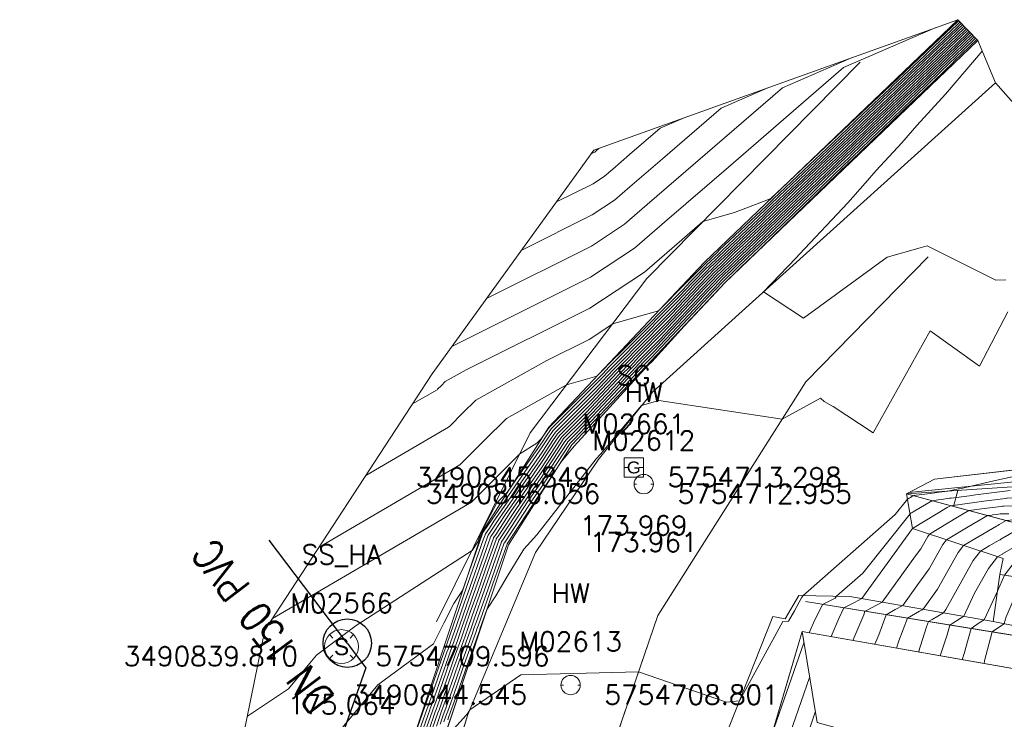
# Model space of a CAD drawing. Header units: metres. Extents: x 3490449 to 3490968, y 5754217 to 5754743.
# Tile 198 of 212: x 3490833 to 3490854, y 5754708 to 5754723. Entities that reach past the tile are written whole.
import ezdxf
from ezdxf.enums import TextEntityAlignment as Align

# ---------------------------------------------------------------- set-up
doc = ezdxf.new("R2010")
doc.units = ezdxf.units.M
doc.header["$LTSCALE"] = 0.25
doc.linetypes.add('Kartierung-07$0$AUSGEZOGEN', pattern=[0])
for name, color, linetype, lineweight, true_color in [('Kartierung-07$0$$BOESCHUNG', 7, 'Continuous', 18, 0x82563a), ('Kartierung-07$0$$BRUCH', 7, 'Continuous', 18, 0x82563a), ('Kartierung-07$0$$HOEHEN_Haupt', 7, 'Continuous', 18, 0x82563a), ('Kartierung-07$0$$HOEHEN_Mittel', 7, 'Continuous', 18, 0x82563a), ('Kartierung-07$0$$P_INF_FL', 7, 'Kartierung-07$0$AUSGEZOGEN', 18, 0x82563a), ('Kartierung-07$0$$P_INF_H', 7, 'Kartierung-07$0$AUSGEZOGEN', 18, 0x82563a), ('Kartierung-07$0$$P_INF_H_Schacht', 7, 'Kartierung-07$0$AUSGEZOGEN', 18, 0x82563a), ('Kartierung-07$0$$P_INF_NR', 7, 'Kartierung-07$0$AUSGEZOGEN', 18, 0x82563a), ('Kartierung-07$0$$P_INF_NR_Schacht', 7, 'Kartierung-07$0$AUSGEZOGEN', 18, 0x82563a), ('Kartierung-07$0$$P_INF_X', 7, 'Kartierung-07$0$AUSGEZOGEN', 18, 0x82563a), ('Kartierung-07$0$$PKT_HW', 7, 'Continuous', 18, 0x82563a), ('Kartierung-07$0$$PKT_SG', 7, 'Continuous', 18, 0x82563a), ('Kartierung-07$0$B_Befestigt', 7, 'Continuous', 18, 0x82563a), ('Kartierung-07$0$B_Boeschung_OK', 7, 'Continuous', 18, 0x82563a), ('Kartierung-07$0$B_Boeschung_UK', 7, 'Continuous', 18, 0x82563a), ('Kartierung-07$0$B_Gelaendeknick', 7, 'Continuous', 18, 0x82563a), ('Kartierung-07$0$B_Mauer', 7, 'Kartierung-07$0$AUSGEZOGEN', 18, 0x82563a), ('Kartierung-07$0$B_Zaun', 7, 'Kartierung-07$0$AUSGEZOGEN', 18, 0x82563a), ('Kartierung-07$0$Hilfe_DGM', 7, 'Continuous', 18, 0x82563a), ('Kartierung-07$0$SYM_HW', 7, 'Kartierung-07$0$AUSGEZOGEN', 18, 0x82563a), ('Kartierung-07$0$SYM_SG', 7, 'Kartierung-07$0$AUSGEZOGEN', 18, 0x82563a), ('Kartierung-07$0$SYM_SS_HA', 7, 'Kartierung-07$0$AUSGEZOGEN', 18, 0x82563a)]:
    doc.layers.add(name, color=color, linetype=linetype, lineweight=lineweight, true_color=true_color)
doc.layers.add('Kartierung-07$0$$PKT_SS_HA', color=7, linetype='Continuous', lineweight=18)
for name, color, linetype in [('Kartierung-07$0$B_SW-Leitung_HA', 7, 'Continuous'), ('Kartierung-07$0$B_SW-Leitung_HA_Schrift', 7, 'Continuous'), ('Kartierung-07$0$B_SW_Schacht_HA', 7, 'Continuous')]:
    doc.layers.add(name, color=color, linetype=linetype)
doc.styles.add('Kartierung-07$0$2', font='TXT')
doc.styles.add('Kartierung-07$0$STANDARD', font='romans.shx', dxfattribs={"width": 0.8})

# ---------------------------------------------------------------- blocks, each defined once
blk = doc.blocks.new('Kartierung-07$0$PKT_HW')
at = {"layer": 'Kartierung-07$0$SYM_HW'}
for p, q in [((-0.15, 0), (-0.2, 0)), ((0.15, 0), (0.2, 0))]:
    blk.add_line(p, q, dxfattribs=at)
blk.add_circle((0, 0), 0.2, dxfattribs=at)
at = {"layer": 'Kartierung-07$0$$P_INF_FL', "style": 'Kartierung-07$0$STANDARD'}
blk.add_attdef('CODE', text='', height=0.8, dxfattribs=at).set_placement((0, 1.7), align=Align.CENTER)
at = {"layer": 'Kartierung-07$0$$P_INF_H', "style": 'Kartierung-07$0$STANDARD'}
blk.add_attdef('H', text='', height=0.8, dxfattribs=at).set_placement((0, -1.4), align=Align.CENTER)
at = {"layer": 'Kartierung-07$0$$P_INF_NR', "style": 'Kartierung-07$0$STANDARD'}
blk.add_attdef('NR', text='', height=0.8, dxfattribs=at).set_placement((0, 0.7), align=Align.CENTER)
at = {"layer": 'Kartierung-07$0$$P_INF_X', "style": 'Kartierung-07$0$STANDARD'}
blk.add_attdef('X', text='', height=0.8, dxfattribs=at).set_placement((-0.9, -0.4), align=Align.RIGHT)
blk.add_attdef('Y', (0.7, -0.4), '', height=0.8, dxfattribs=at)
blk = doc.blocks.new('Kartierung-07$0$PKT_SG')
at = {"layer": 'Kartierung-07$0$SYM_SG'}
for p, q in [((-0.2, 0.2), (0.2, 0.2)), ((-0.2, -0.2), (-0.2, 0.2)), ((-0.11, 0), (-0.2, 0)), ((0.11, 0), (0.2, 0)), ((0.2, 0.2), (0.2, -0.2)), ((0.2, -0.2), (-0.2, -0.2))]:
    blk.add_line(p, q, dxfattribs=at)
at = {"layer": 'Kartierung-07$0$$P_INF_FL', "style": 'Kartierung-07$0$STANDARD'}
blk.add_attdef('CODE', text='', height=0.8, dxfattribs=at).set_placement((0, 1.7), align=Align.CENTER)
at = {"layer": 'Kartierung-07$0$$P_INF_H', "style": 'Kartierung-07$0$STANDARD'}
blk.add_attdef('H', text='', height=0.8, dxfattribs=at).set_placement((0, -1.4), align=Align.CENTER)
at = {"layer": 'Kartierung-07$0$$P_INF_NR', "style": 'Kartierung-07$0$STANDARD'}
blk.add_attdef('NR', text='', height=0.8, dxfattribs=at).set_placement((0, 0.7), align=Align.CENTER)
at = {"layer": 'Kartierung-07$0$$P_INF_X', "style": 'Kartierung-07$0$STANDARD'}
blk.add_attdef('X', text='', height=0.8, dxfattribs=at).set_placement((-0.9, -0.4), align=Align.RIGHT)
blk.add_attdef('Y', (0.7, -0.4), '', height=0.8, dxfattribs=at)
at = {"layer": 'Kartierung-07$0$SYM_SG', "style": 'Kartierung-07$0$2', "width": 1.127369}
blk.add_text('G', height=0.245, dxfattribs=at).set_placement((0.001, -0.122), align=Align.CENTER)
blk = doc.blocks.new('Kartierung-07$0$PKT_SS_HA')
at = {"layer": 'Kartierung-07$0$SYM_SS_HA'}
for p, q in [((-0.247, 0.247), (-0.177, 0.177)), ((0.177, 0.177), (0.247, 0.247)), ((0.177, 0.177), (0.247, 0.247)), ((-0.247, -0.247), (-0.177, -0.177)), ((0.177, -0.177), (0.247, -0.247))]:
    blk.add_line(p, q, dxfattribs=at)
blk.add_circle((0, 0), 0.35, dxfattribs=at)
at = {"layer": 'Kartierung-07$0$$P_INF_FL', "style": 'Kartierung-07$0$STANDARD'}
blk.add_attdef('CODE', text='', height=0.8, dxfattribs=at).set_placement((0, 1.7), align=Align.CENTER)
at = {"layer": 'Kartierung-07$0$$P_INF_H_Schacht', "style": 'Kartierung-07$0$STANDARD'}
blk.add_attdef('H', text='', height=0.8, dxfattribs=at).set_placement((0, -1.4), align=Align.CENTER)
at = {"layer": 'Kartierung-07$0$$P_INF_NR_Schacht', "style": 'Kartierung-07$0$STANDARD'}
blk.add_attdef('NR', text='', height=0.8, dxfattribs=at).set_placement((0, 0.7), align=Align.CENTER)
at = {"layer": 'Kartierung-07$0$$P_INF_X', "style": 'Kartierung-07$0$STANDARD'}
blk.add_attdef('X', text='', height=0.8, dxfattribs=at).set_placement((-0.9, -0.4), align=Align.RIGHT)
blk.add_attdef('Y', (0.7, -0.4), '', height=0.8, dxfattribs=at)
at = {"layer": 'Kartierung-07$0$SYM_SS_HA', "style": 'Kartierung-07$0$2'}
blk.add_text('S', height=0.35, dxfattribs=at).set_placement((0, -0.178), align=Align.CENTER)

msp = doc.modelspace()

# ---------------------------------------------------------------- linework, layer by layer
at = {"layer": 'Kartierung-07$0$$BOESCHUNG', "ltscale": 0.02}
msp.add_line((3490852.456, 5754712.492, 173.684), (3490852.545, 5754712.823, 173.891), dxfattribs=at)
at = {"layer": 'Kartierung-07$0$$BRUCH', "ltscale": 0.02}
for p, q in [((3490847.307, 5754717.537), (3490852.546, 5754722.554)), ((3490852.961, 5754722.121), (3490847.733, 5754717.114)), ((3490850.529, 5754721.678), (3490846.122, 5754717.205)), ((3490853.327, 5754721.249), (3490848.233, 5754716.657)), ((3490849.405, 5754715.066), (3490851.935, 5754717.655)), ((3490844.092, 5754714.135), (3490847.307, 5754717.537)), ((3490846.122, 5754717.205), (3490843.712, 5754714.017)), ((3490847.733, 5754717.114), (3490844.568, 5754713.765)), ((3490848.233, 5754716.657), (3490846.238, 5754714.857)), ((3490846.347, 5754710.241), (3490849.405, 5754715.066)), ((3490846.238, 5754714.857), (3490845.113, 5754713.456)), ((3490842.715, 5754711.96), (3490844.092, 5754714.135)), ((3490843.712, 5754714.017), (3490841.776, 5754710.109)), ((3490844.568, 5754713.765), (3490843.261, 5754711.701)), ((3490845.113, 5754713.456), (3490843.817, 5754711.542)), ((3490855.667, 5754713.471), (3490852.064, 5754713.057)), ((3490852.064, 5754713.057), (3490851.49, 5754712.751)), ((3490853.67, 5754712.9), (3490851.49, 5754712.751)), ((3490855.131, 5754711.776), (3490851.49, 5754712.751)), ((3490851.49, 5754712.751), (3490851.611, 5754712.038)), ((3490840.305, 5754704.724), (3490842.715, 5754711.96)), ((3490851.611, 5754712.038), (3490853.483, 5754711.414)), ((3490843.261, 5754711.701), (3490840.873, 5754704.531)), ((3490843.817, 5754711.542), (3490842.422, 5754708.19)), ((3490853.483, 5754711.414), (3490853.416, 5754711.086)), ((3490853.28, 5754710.115), (3490853.416, 5754711.086)), ((3490853.416, 5754711.086), (3490857.079, 5754710.54)), ((3490849.263, 5754710.649), (3490848.979, 5754710.172)), ((3490850.314, 5754710.633), (3490849.263, 5754710.649)), ((3490849.396, 5754710.525), (3490856.876, 5754709.315)), ((3490849.396, 5754710.525), (3490856.876, 5754709.315)), ((3490853.28, 5754710.115), (3490850.314, 5754710.633)), ((3490843.45, 5754701.75), (3490846.347, 5754710.241)), ((3490847.151, 5754706.251), (3490848.723, 5754710.221)), ((3490856.78, 5754709.41), (3490853.28, 5754710.115)), ((3490848.159, 5754705.928), (3490849.327, 5754709.908)), ((3490849.327, 5754709.908), (3490856.422, 5754708.658)), ((3490849.327, 5754709.908), (3490856.422, 5754708.658)), ((3490842.422, 5754708.19), (3490841.259, 5754704.454))]:
    msp.add_line(p, q, dxfattribs=at)
at = {"layer": 'Kartierung-07$0$$HOEHEN_Haupt', "ltscale": 0.02}
for points in [[(3490852.567, 5754722.533), (3490852.566, 5754722.534), (3490852.542, 5754722.511), (3490851.913, 5754721.915), (3490851.881, 5754721.884), (3490851.174, 5754721.214), (3490851.153, 5754721.194), (3490850.44, 5754720.518), (3490850.425, 5754720.505), (3490849.933, 5754720.039), (3490848.683, 5754718.855), (3490848.602, 5754718.824), (3490847.93, 5754718.57), (3490847.279, 5754718.38), (3490846.846, 5754718.006), (3490846.069, 5754717.334), (3490844.942, 5754716.589), (3490842.385, 5754715.314), (3490841.952, 5754715.073), (3490841.873, 5754714.994), (3490841.792, 5754714.914), (3490841.785, 5754714.906), (3490841.28, 5754714.611)], [(3490839.29, 5754707.273), (3490840.26, 5754708.443), (3490840.56, 5754708.804), (3490841.708, 5754709.654), (3490841.841, 5754709.917), (3490841.925, 5754710.082), (3490842.132, 5754710.49), (3490842.311, 5754710.754), (3490842.405, 5754711.029), (3490842.714, 5754711.91), (3490842.722, 5754711.932), (3490842.729, 5754711.953), (3490842.819, 5754712.08), (3490842.845, 5754712.121), (3490843.464, 5754713.01), (3490843.959, 5754713.722), (3490844.081, 5754713.908), (3490844.187, 5754714.061), (3490845.099, 5754714.971), (3490845.427, 5754715.32), (3490845.734, 5754715.628), (3490845.826, 5754715.725), (3490846.684, 5754716.587), (3490847.148, 5754717.08), (3490847.391, 5754717.326), (3490847.454, 5754717.391), (3490847.632, 5754717.56), (3490847.815, 5754717.737), (3490848.492, 5754718.378), (3490848.736, 5754718.614), (3490849.216, 5754719.077), (3490850.077, 5754719.893), (3490850.398, 5754720.197), (3490850.627, 5754720.418), (3490851.095, 5754720.861), (3490851.338, 5754721.096), (3490851.803, 5754721.536), (3490852.103, 5754721.826), (3490852.518, 5754722.22), (3490852.699, 5754722.394), (3490852.7, 5754722.394)], [(3490852.833, 5754722.254), (3490852.833, 5754722.255), (3490852.494, 5754721.928), (3490852.292, 5754721.736), (3490851.725, 5754721.189), (3490851.503, 5754720.978), (3490851.037, 5754720.528), (3490850.815, 5754720.318), (3490850.371, 5754719.889), (3490850.22, 5754719.746), (3490849.817, 5754719.364), (3490848.856, 5754718.436), (3490848.368, 5754717.964), (3490848.062, 5754717.675), (3490847.688, 5754717.313), (3490847.608, 5754717.238), (3490847.48, 5754717.103), (3490847.372, 5754716.993), (3490846.386, 5754715.947), (3490846.007, 5754715.566), (3490845.784, 5754715.329), (3490845.649, 5754715.193), (3490844.8, 5754714.293), (3490844.401, 5754713.895), (3490844.355, 5754713.828), (3490843.935, 5754713.185), (3490843.708, 5754712.86), (3490843.425, 5754712.453), (3490843.05, 5754711.882), (3490843.008, 5754711.821), (3490843.005, 5754711.811), (3490842.844, 5754711.358), (3490842.625, 5754710.736), (3490842.472, 5754710.305), (3490842.366, 5754710.002), (3490842.287, 5754709.778), (3490842.147, 5754709.382), (3490842.082, 5754709.2), (3490841.833, 5754708.49), (3490841.765, 5754708.299), (3490841.746, 5754708.246), (3490841.612, 5754707.863)], [(3490853.539, 5754717.178), (3490853.336, 5754717.168), (3490851.915, 5754717.881), (3490851.77, 5754717.84), (3490851.087, 5754717.648), (3490849.359, 5754716.382), (3490848.533, 5754716.927), (3490849.204, 5754717.632), (3490849.273, 5754717.709), (3490850.276, 5754718.769), (3490850.633, 5754719.178), (3490850.857, 5754719.435), (3490851.392, 5754720.012), (3490851.698, 5754720.366), (3490852.295, 5754721.015), (3490852.732, 5754721.529), (3490853.051, 5754721.906)], [(3490845.165, 5754719.908), (3490845.165, 5754719.908), (3490845.128, 5754719.891), (3490845.081, 5754719.851), (3490845.056, 5754719.829), (3490845.043, 5754719.818), (3490845.026, 5754719.807), (3490844.97, 5754719.779)], [(3490842.006, 5754708.082), (3490842.024, 5754708.133), (3490842.065, 5754708.249), (3490842.212, 5754708.663), (3490842.238, 5754708.737), (3490842.373, 5754709.116), (3490842.666, 5754709.941), (3490842.668, 5754709.948), (3490842.671, 5754709.956), (3490842.814, 5754710.36), (3490842.997, 5754710.643), (3490843.234, 5754711.048), (3490843.577, 5754711.611), (3490843.847, 5754711.909), (3490845.002, 5754713.389), (3490845.076, 5754713.477), (3490845.163, 5754713.572), (3490846.013, 5754714.577), (3490846.366, 5754714.684), (3490848.917, 5754714.297), (3490849.707, 5754714.731), (3490849.783, 5754714.661), (3490849.943, 5754714.576), (3490849.973, 5754714.556), (3490850.798, 5754714.014), (3490851.978, 5754716.122), (3490852.998, 5754715.394), (3490853.583, 5754716.517)], [(3490859.811, 5754716.011), (3490857.542, 5754713.467), (3490857.244, 5754713.112), (3490856.991, 5754712.811), (3490856.196, 5754712.375), (3490856.158, 5754712.328), (3490855.142, 5754711.794), (3490855.125, 5754711.793), (3490855.081, 5754711.789), (3490855.013, 5754711.75), (3490854.051, 5754711.221), (3490853.894, 5754711.015), (3490853.545, 5754710.209), (3490853.503, 5754710.07), (3490853.495, 5754710.059), (3490853.259, 5754709.9), (3490853.098, 5754709.305), (3490853.089, 5754709.245)], [(3490850.831, 5754709.643), (3490850.914, 5754709.842), (3490851.067, 5754710.255), (3490851.251, 5754710.36), (3490851.408, 5754710.442), (3490851.738, 5754710.9), (3490851.954, 5754711.2), (3490852.239, 5754711.707), (3490852.315, 5754711.803), (3490852.761, 5754712.074), (3490853.161, 5754712.304), (3490853.25, 5754712.315), (3490853.264, 5754712.317), (3490853.347, 5754712.328), (3490853.388, 5754712.334), (3490853.425, 5754712.338), (3490853.605, 5754712.343)]]:
    msp.add_lwpolyline(points, dxfattribs=at)
at = {"layer": 'Kartierung-07$0$$HOEHEN_Mittel', "ltscale": 0.02}
for points in [[(3490838.383, 5754710.175), (3490842.493, 5754712.581), (3490842.552, 5754712.639), (3490843.209, 5754713.294), (3490843.495, 5754713.578), (3490843.845, 5754713.8), (3490843.937, 5754713.891), (3490843.969, 5754713.936), (3490843.972, 5754713.941), (3490844.101, 5754714.128), (3490845.218, 5754715.243), (3490845.338, 5754715.37), (3490845.714, 5754715.748), (3490845.753, 5754715.789), (3490846.803, 5754716.843), (3490847.059, 5754717.115), (3490847.356, 5754717.415), (3490847.392, 5754717.453), (3490847.609, 5754717.659), (3490847.716, 5754717.762), (3490848.542, 5754718.544), (3490848.688, 5754718.685), (3490848.976, 5754718.963), (3490850.019, 5754719.951), (3490850.409, 5754720.32), (3490850.552, 5754720.458), (3490851.118, 5754720.994), (3490851.273, 5754721.143), (3490851.834, 5754721.675), (3490852.027, 5754721.862), (3490852.528, 5754722.336), (3490852.646, 5754722.45), (3490852.647, 5754722.449)], [(3490839.348, 5754711.653), (3490842.257, 5754713.356), (3490842.299, 5754713.397), (3490842.764, 5754713.861), (3490843.218, 5754714.313), (3490844.458, 5754715.004), (3490844.603, 5754715.049), (3490845.087, 5754715.188), (3490845.278, 5754715.378), (3490845.294, 5754715.396), (3490845.704, 5754715.807), (3490845.717, 5754715.821), (3490846.862, 5754716.971), (3490847.014, 5754717.133), (3490847.338, 5754717.459), (3490847.361, 5754717.484), (3490847.598, 5754717.708), (3490847.667, 5754717.774), (3490848.567, 5754718.627), (3490848.664, 5754718.721), (3490848.856, 5754718.905), (3490849.991, 5754719.98), (3490850.414, 5754720.382), (3490850.515, 5754720.478), (3490851.13, 5754721.061), (3490851.24, 5754721.167), (3490851.85, 5754721.745), (3490851.989, 5754721.879), (3490852.533, 5754722.395), (3490852.619, 5754722.478), (3490852.62, 5754722.477)], [(3490840.314, 5754713.132), (3490842.021, 5754714.131), (3490842.045, 5754714.155), (3490842.319, 5754714.427), (3490842.585, 5754714.693), (3490844.051, 5754715.509), (3490844.926, 5754715.946), (3490845.414, 5754716.269), (3490845.874, 5754716.401), (3490846.363, 5754716.538), (3490846.922, 5754717.099), (3490846.97, 5754717.15), (3490847.32, 5754717.504), (3490847.33, 5754717.514), (3490847.587, 5754717.758), (3490847.617, 5754717.787), (3490848.592, 5754718.709), (3490848.64, 5754718.756), (3490848.735, 5754718.848), (3490849.962, 5754720.009), (3490850.42, 5754720.443), (3490850.477, 5754720.498), (3490851.142, 5754721.128), (3490851.207, 5754721.191), (3490851.865, 5754721.814), (3490851.951, 5754721.897), (3490852.538, 5754722.453), (3490852.592, 5754722.506), (3490852.593, 5754722.505)], [(3490837.864, 5754708.16), (3490838.713, 5754708.721), (3490839.156, 5754709.256), (3490839.292, 5754709.42), (3490840.114, 5754710.029), (3490842.507, 5754711.584), (3490842.629, 5754711.764), (3490842.691, 5754711.945), (3490842.692, 5754711.95), (3490842.737, 5754712.038), (3490842.76, 5754712.072), (3490843.017, 5754712.568), (3490843.235, 5754712.781), (3490843.415, 5754713.04), (3490843.964, 5754713.829), (3490844.027, 5754713.924), (3490844.144, 5754714.094), (3490845.158, 5754715.107), (3490845.383, 5754715.345), (3490845.724, 5754715.688), (3490845.789, 5754715.757), (3490846.743, 5754716.715), (3490847.104, 5754717.098), (3490847.374, 5754717.37), (3490847.423, 5754717.422), (3490847.621, 5754717.61), (3490847.765, 5754717.75), (3490848.517, 5754718.461), (3490848.712, 5754718.65), (3490849.096, 5754719.02), (3490850.048, 5754719.922), (3490850.404, 5754720.258), (3490850.59, 5754720.438), (3490851.107, 5754720.928), (3490851.305, 5754721.12), (3490851.819, 5754721.606), (3490852.065, 5754721.844), (3490852.523, 5754722.278), (3490852.672, 5754722.422), (3490852.673, 5754722.421)], [(3490841.297, 5754707.688), (3490841.524, 5754708.336), (3490841.525, 5754708.339), (3490841.529, 5754708.351), (3490841.957, 5754709.571), (3490841.966, 5754709.595), (3490841.984, 5754709.647), (3490842.124, 5754710.046), (3490842.313, 5754710.584), (3490842.341, 5754710.663), (3490842.74, 5754711.8), (3490842.779, 5754711.908), (3490842.785, 5754711.927), (3490842.865, 5754712.041), (3490842.961, 5754712.187), (3490843.513, 5754712.98), (3490843.955, 5754713.614), (3490844.136, 5754713.892), (3490844.23, 5754714.028), (3490845.039, 5754714.836), (3490845.471, 5754715.295), (3490845.744, 5754715.568), (3490845.862, 5754715.693), (3490846.624, 5754716.459), (3490847.193, 5754717.063), (3490847.409, 5754717.281), (3490847.484, 5754717.361), (3490847.643, 5754717.511), (3490847.864, 5754717.725), (3490848.467, 5754718.296), (3490848.76, 5754718.579), (3490849.336, 5754719.135), (3490850.105, 5754719.863), (3490850.393, 5754720.135), (3490850.665, 5754720.398), (3490851.083, 5754720.795), (3490851.371, 5754721.073), (3490851.788, 5754721.467), (3490852.141, 5754721.808), (3490852.514, 5754722.161), (3490852.726, 5754722.366), (3490852.727, 5754722.366)], [(3490841.375, 5754707.732), (3490841.579, 5754708.314), (3490841.585, 5754708.329), (3490841.605, 5754708.385), (3490841.988, 5754709.478), (3490842.011, 5754709.542), (3490842.06, 5754709.68), (3490842.185, 5754710.035), (3490842.353, 5754710.515), (3490842.412, 5754710.681), (3490842.766, 5754711.689), (3490842.835, 5754711.884), (3490842.841, 5754711.9), (3490842.911, 5754712.001), (3490843.077, 5754712.254), (3490843.562, 5754712.95), (3490843.95, 5754713.507), (3490844.191, 5754713.876), (3490844.273, 5754713.994), (3490844.979, 5754714.7), (3490845.516, 5754715.269), (3490845.754, 5754715.509), (3490845.898, 5754715.661), (3490846.565, 5754716.331), (3490847.238, 5754717.046), (3490847.427, 5754717.236), (3490847.515, 5754717.33), (3490847.654, 5754717.462), (3490847.914, 5754717.712), (3490848.443, 5754718.213), (3490848.784, 5754718.543), (3490849.456, 5754719.192), (3490850.134, 5754719.834), (3490850.387, 5754720.074), (3490850.703, 5754720.378), (3490851.072, 5754720.728), (3490851.404, 5754721.049), (3490851.772, 5754721.397), (3490852.179, 5754721.79), (3490852.509, 5754722.103), (3490852.753, 5754722.338), (3490852.753, 5754722.338)], [(3490841.454, 5754707.776), (3490841.635, 5754708.291), (3490841.645, 5754708.319), (3490841.681, 5754708.42), (3490842.02, 5754709.386), (3490842.056, 5754709.489), (3490842.136, 5754709.713), (3490842.245, 5754710.024), (3490842.393, 5754710.445), (3490842.483, 5754710.699), (3490842.792, 5754711.579), (3490842.892, 5754711.859), (3490842.897, 5754711.874), (3490842.958, 5754711.961), (3490843.193, 5754712.32), (3490843.611, 5754712.92), (3490843.945, 5754713.4), (3490844.246, 5754713.86), (3490844.316, 5754713.961), (3490844.92, 5754714.564), (3490845.56, 5754715.244), (3490845.764, 5754715.449), (3490845.934, 5754715.63), (3490846.505, 5754716.203), (3490847.283, 5754717.028), (3490847.445, 5754717.192), (3490847.546, 5754717.299), (3490847.665, 5754717.412), (3490847.963, 5754717.7), (3490848.418, 5754718.13), (3490848.808, 5754718.507), (3490849.576, 5754719.249), (3490850.163, 5754719.805), (3490850.382, 5754720.012), (3490850.74, 5754720.358), (3490851.06, 5754720.661), (3490851.437, 5754721.025), (3490851.757, 5754721.328), (3490852.217, 5754721.772), (3490852.504, 5754722.044), (3490852.779, 5754722.31), (3490852.78, 5754722.31)], [(3490841.533, 5754707.82), (3490841.691, 5754708.269), (3490841.705, 5754708.309), (3490841.757, 5754708.455), (3490842.051, 5754709.293), (3490842.101, 5754709.435), (3490842.211, 5754709.745), (3490842.305, 5754710.013), (3490842.432, 5754710.375), (3490842.554, 5754710.717), (3490842.818, 5754711.468), (3490842.948, 5754711.835), (3490842.952, 5754711.847), (3490843.004, 5754711.921), (3490843.309, 5754712.387), (3490843.66, 5754712.89), (3490843.94, 5754713.293), (3490844.3, 5754713.844), (3490844.358, 5754713.928), (3490844.86, 5754714.429), (3490845.604, 5754715.219), (3490845.774, 5754715.389), (3490845.971, 5754715.598), (3490846.446, 5754716.075), (3490847.327, 5754717.011), (3490847.463, 5754717.147), (3490847.577, 5754717.269), (3490847.677, 5754717.363), (3490848.012, 5754717.687), (3490848.393, 5754718.047), (3490848.832, 5754718.472), (3490849.696, 5754719.307), (3490850.192, 5754719.776), (3490850.376, 5754719.951), (3490850.778, 5754720.338), (3490851.049, 5754720.595), (3490851.47, 5754721.002), (3490851.741, 5754721.259), (3490852.254, 5754721.754), (3490852.499, 5754721.986), (3490852.806, 5754722.283), (3490852.807, 5754722.282)], [(3490852.08, 5754722.387), (3490852.079, 5754722.387), (3490850.187, 5754721.565), (3490847.805, 5754719.507), (3490846.488, 5754718.37), (3490845.864, 5754717.831), (3490844.959, 5754717.233), (3490842.102, 5754715.808)], [(3490852.86, 5754722.227), (3490852.86, 5754722.227), (3490852.489, 5754721.869), (3490852.33, 5754721.719), (3490851.71, 5754721.12), (3490851.536, 5754720.954), (3490851.025, 5754720.462), (3490850.853, 5754720.298), (3490850.366, 5754719.828), (3490850.249, 5754719.717), (3490849.937, 5754719.422), (3490848.88, 5754718.401), (3490848.343, 5754717.882), (3490848.111, 5754717.662), (3490847.699, 5754717.264), (3490847.639, 5754717.207), (3490847.498, 5754717.058), (3490847.417, 5754716.976), (3490846.327, 5754715.819), (3490846.043, 5754715.534), (3490845.794, 5754715.27), (3490845.693, 5754715.168), (3490844.741, 5754714.157), (3490844.444, 5754713.861), (3490844.41, 5754713.812), (3490843.93, 5754713.078), (3490843.757, 5754712.83), (3490843.541, 5754712.519), (3490843.097, 5754711.842), (3490843.064, 5754711.795), (3490843.061, 5754711.787), (3490842.869, 5754711.248), (3490842.696, 5754710.754), (3490842.512, 5754710.235), (3490842.426, 5754709.991), (3490842.363, 5754709.811), (3490842.192, 5754709.329), (3490842.113, 5754709.107), (3490841.909, 5754708.524), (3490841.825, 5754708.289), (3490841.802, 5754708.224), (3490841.691, 5754707.907)], [(3490852.887, 5754722.199), (3490852.886, 5754722.199), (3490852.485, 5754721.811), (3490852.368, 5754721.701), (3490851.694, 5754721.05), (3490851.568, 5754720.931), (3490851.014, 5754720.395), (3490850.89, 5754720.278), (3490850.36, 5754719.766), (3490850.278, 5754719.688), (3490850.057, 5754719.479), (3490848.904, 5754718.365), (3490848.318, 5754717.799), (3490848.161, 5754717.65), (3490847.71, 5754717.215), (3490847.67, 5754717.177), (3490847.516, 5754717.013), (3490847.461, 5754716.958), (3490846.267, 5754715.691), (3490846.079, 5754715.502), (3490845.804, 5754715.21), (3490845.737, 5754715.143), (3490844.681, 5754714.021), (3490844.487, 5754713.828), (3490844.465, 5754713.795), (3490843.925, 5754712.971), (3490843.806, 5754712.8), (3490843.657, 5754712.586), (3490843.143, 5754711.802), (3490843.119, 5754711.768), (3490843.118, 5754711.763), (3490842.895, 5754711.137), (3490842.767, 5754710.772), (3490842.552, 5754710.165), (3490842.487, 5754709.98), (3490842.439, 5754709.843), (3490842.237, 5754709.276), (3490842.144, 5754709.015), (3490841.984, 5754708.559), (3490841.885, 5754708.279), (3490841.857, 5754708.201), (3490841.77, 5754707.951)], [(3490841.849, 5754707.995), (3490841.913, 5754708.178), (3490841.945, 5754708.269), (3490842.06, 5754708.594), (3490842.176, 5754708.922), (3490842.282, 5754709.223), (3490842.514, 5754709.876), (3490842.547, 5754709.97), (3490842.591, 5754710.096), (3490842.838, 5754710.79), (3490842.921, 5754711.027), (3490843.174, 5754711.738), (3490843.175, 5754711.742), (3490843.19, 5754711.762), (3490843.774, 5754712.652), (3490843.855, 5754712.77), (3490843.92, 5754712.863), (3490844.519, 5754713.779), (3490844.53, 5754713.795), (3490844.621, 5754713.886), (3490845.781, 5754715.118), (3490845.814, 5754715.15), (3490846.116, 5754715.47), (3490846.208, 5754715.563), (3490847.506, 5754716.941), (3490847.534, 5754716.969), (3490847.701, 5754717.146), (3490847.721, 5754717.165), (3490848.21, 5754717.638), (3490848.293, 5754717.716), (3490848.928, 5754718.33), (3490850.177, 5754719.536), (3490850.306, 5754719.659), (3490850.355, 5754719.705), (3490850.928, 5754720.258), (3490851.002, 5754720.329), (3490851.601, 5754720.907), (3490851.679, 5754720.981), (3490852.406, 5754721.683), (3490852.48, 5754721.752), (3490852.913, 5754722.171), (3490852.913, 5754722.171)], [(3490841.927, 5754708.039), (3490841.969, 5754708.156), (3490842.005, 5754708.259), (3490842.136, 5754708.629), (3490842.207, 5754708.829), (3490842.327, 5754709.169), (3490842.59, 5754709.909), (3490842.608, 5754709.959), (3490842.631, 5754710.026), (3490842.909, 5754710.808), (3490842.947, 5754710.916), (3490843.23, 5754711.714), (3490843.231, 5754711.715), (3490843.236, 5754711.722), (3490843.89, 5754712.719), (3490843.904, 5754712.739), (3490843.916, 5754712.756), (3490844.347, 5754713.416), (3490844.618, 5754713.736), (3490845.792, 5754715.02), (3490845.844, 5754715.082), (3490846.154, 5754715.419), (3490846.224, 5754715.482), (3490846.889, 5754716.221), (3490847.551, 5754716.923), (3490847.552, 5754716.924), (3490847.732, 5754717.115), (3490847.733, 5754717.116), (3490848.259, 5754717.625), (3490848.268, 5754717.633), (3490848.952, 5754718.294), (3490850.297, 5754719.594), (3490850.335, 5754719.63), (3490850.349, 5754719.643), (3490850.966, 5754720.238), (3490850.991, 5754720.262), (3490851.634, 5754720.883), (3490851.663, 5754720.911), (3490852.444, 5754721.665), (3490852.475, 5754721.694), (3490852.94, 5754722.143), (3490852.94, 5754722.143)], [(3490850.351, 5754721.767), (3490850.351, 5754721.767), (3490848.923, 5754721.147), (3490847.124, 5754719.593), (3490846.13, 5754718.735), (3490845.659, 5754718.328), (3490844.976, 5754717.876), (3490842.819, 5754716.8)], [(3490848.623, 5754721.147), (3490848.622, 5754721.147), (3490847.658, 5754720.728), (3490846.443, 5754719.679), (3490845.772, 5754719.1), (3490845.454, 5754718.825), (3490844.992, 5754718.52), (3490843.536, 5754717.793)], [(3490846.894, 5754720.527), (3490846.894, 5754720.527), (3490846.393, 5754720.31), (3490845.762, 5754719.765), (3490845.414, 5754719.464), (3490845.248, 5754719.321), (3490845.009, 5754719.163), (3490844.253, 5754718.786)], [(3490851.283, 5754709.563), (3490851.331, 5754709.713), (3490851.419, 5754709.952), (3490851.505, 5754710.184), (3490851.753, 5754710.325), (3490851.812, 5754710.359), (3490851.829, 5754710.368), (3490852.126, 5754710.781), (3490852.553, 5754711.541), (3490852.667, 5754711.686), (3490852.979, 5754711.875), (3490853.346, 5754712.087), (3490853.372, 5754712.102), (3490853.399, 5754712.117), (3490853.545, 5754712.201), (3490854.929, 5754712.325), (3490855.495, 5754712.333), (3490855.968, 5754712.582), (3490856.119, 5754712.765), (3490856.493, 5754712.97), (3490857.135, 5754713.736), (3490857.891, 5754714.636), (3490859.056, 5754715.943)], [(3490859.244, 5754715.96), (3490857.804, 5754714.344), (3490857.163, 5754713.58), (3490856.617, 5754712.93), (3490856.138, 5754712.668), (3490856.015, 5754712.519), (3490855.407, 5754712.198), (3490854.978, 5754712.192), (3490853.929, 5754712.098), (3490853.435, 5754711.814), (3490853.42, 5754711.805), (3490853.405, 5754711.797), (3490853.196, 5754711.676), (3490853.019, 5754711.569), (3490852.867, 5754711.376), (3490852.298, 5754710.362), (3490852.249, 5754710.295), (3490852.015, 5754710.154), (3490851.943, 5754710.113), (3490851.903, 5754710.003), (3490851.734, 5754709.484)], [(3490859.433, 5754715.977), (3490857.716, 5754714.052), (3490857.19, 5754713.424), (3490856.742, 5754712.89), (3490856.158, 5754712.57), (3490856.063, 5754712.455), (3490855.319, 5754712.063), (3490855.027, 5754712.059), (3490854.313, 5754711.995), (3490853.471, 5754711.511), (3490853.468, 5754711.509), (3490853.464, 5754711.507), (3490853.413, 5754711.478), (3490853.37, 5754711.452), (3490853.181, 5754711.21), (3490852.893, 5754710.698), (3490852.67, 5754710.222), (3490852.442, 5754710.078), (3490852.382, 5754710.042), (3490852.327, 5754709.838), (3490852.186, 5754709.404)], [(3490859.622, 5754715.994), (3490857.629, 5754713.759), (3490857.217, 5754713.268), (3490856.866, 5754712.851), (3490856.177, 5754712.472), (3490856.11, 5754712.392), (3490855.231, 5754711.928), (3490855.076, 5754711.926), (3490854.697, 5754711.892), (3490854.102, 5754711.55), (3490853.713, 5754711.336), (3490853.512, 5754711.072), (3490853.367, 5754710.739), (3490853.091, 5754710.148), (3490852.988, 5754710.084), (3490852.82, 5754709.971), (3490852.714, 5754709.578), (3490852.686, 5754709.474), (3490852.637, 5754709.325)], [(3490858.489, 5754715.891), (3490858.153, 5754715.513), (3490857.054, 5754714.204), (3490856.119, 5754713.09), (3490856.06, 5754713.058), (3490855.825, 5754712.773), (3490855.76, 5754712.738), (3490854.783, 5754712.723), (3490854.368, 5754712.686), (3490853.567, 5754712.664), (3490853.551, 5754712.662), (3490853.534, 5754712.66), (3490853.028, 5754712.593), (3490852.942, 5754712.582), (3490852.393, 5754712.509), (3490852.327, 5754712.471), (3490851.611, 5754712.038), (3490850.566, 5754710.589), (3490850.41, 5754710.507), (3490850.19, 5754710.397), (3490850.086, 5754710.179), (3490849.928, 5754709.802)], [(3490842.061, 5754707.821), (3490842.394, 5754708.184), (3490842.401, 5754708.194), (3490842.415, 5754708.212), (3490842.421, 5754708.221), (3490842.464, 5754708.29), (3490843.513, 5754709.01), (3490845.949, 5754709.076), (3490847.768, 5754708.449), (3490848.033, 5754708.478), (3490848.934, 5754710.112), (3490849.046, 5754710.121), (3490849.17, 5754710.333), (3490849.314, 5754710.601), (3490849.346, 5754710.648), (3490851.255, 5754712.327), (3490851.508, 5754712.645), (3490851.545, 5754712.667), (3490851.568, 5754712.681), (3490851.6, 5754712.7), (3490851.624, 5754712.715), (3490851.636, 5754712.717), (3490851.639, 5754712.717), (3490851.687, 5754712.723), (3490851.984, 5754712.762), (3490852.159, 5754712.785), (3490852.338, 5754712.809), (3490852.528, 5754712.849), (3490852.554, 5754712.854), (3490852.579, 5754712.859), (3490852.68, 5754712.88), (3490853.231, 5754713.009), (3490853.797, 5754713.136)], [(3490849.476, 5754709.882), (3490849.515, 5754709.975), (3490849.568, 5754710.085), (3490849.751, 5754710.468), (3490850.011, 5754710.597), (3490850.037, 5754710.637), (3490850.583, 5754711.117), (3490851.56, 5754712.341), (3490851.578, 5754712.353), (3490851.59, 5754712.36), (3490851.605, 5754712.369), (3490851.624, 5754712.38), (3490852.008, 5754712.612), (3490852.144, 5754712.63), (3490852.21, 5754712.639), (3490852.377, 5754712.661), (3490852.393, 5754712.663), (3490852.41, 5754712.665), (3490852.788, 5754712.715), (3490852.91, 5754712.731), (3490853.628, 5754712.825)], [(3490850.379, 5754709.723), (3490850.602, 5754710.254), (3490850.628, 5754710.326), (3490850.66, 5754710.344), (3490850.987, 5754710.515), (3490851.675, 5754711.469), (3490851.783, 5754711.619), (3490851.925, 5754711.872), (3490851.963, 5754711.921), (3490852.544, 5754712.273), (3490852.777, 5754712.406), (3490853.096, 5754712.449), (3490853.146, 5754712.455), (3490853.441, 5754712.494), (3490853.47, 5754712.498), (3490853.496, 5754712.501), (3490853.986, 5754712.515)], [(3490839.166, 5754700.056), (3490839.666, 5754701.367), (3490839.858, 5754701.89), (3490840.873, 5754704.531), (3490841.268, 5754705.355), (3490841.498, 5754705.745), (3490841.621, 5754705.984), (3490841.843, 5754706.331), (3490844.198, 5754706.235), (3490844.649, 5754706.217), (3490844.761, 5754706.294), (3490845.003, 5754706.301), (3490845.214, 5754706.228), (3490845.28, 5754706.039), (3490846.832, 5754705.176), (3490847.355, 5754705.567), (3490847.807, 5754706.041), (3490848.705, 5754707.79), (3490848.748, 5754707.91), (3490848.751, 5754707.919), (3490849.366, 5754709.672)], [(3490839.162, 5754699.893), (3490839.717, 5754701.35), (3490839.814, 5754701.613), (3490840.325, 5754702.943), (3490841.244, 5754704.424), (3490841.255, 5754704.437), (3490841.293, 5754704.412), (3490844.056, 5754703.526), (3490845.212, 5754703.116), (3490846.241, 5754703.185), (3490846.955, 5754703.634), (3490847.668, 5754704.232), (3490847.731, 5754704.35), (3490847.743, 5754704.385), (3490848.329, 5754705.576), (3490848.549, 5754706.26), (3490848.999, 5754707.533), (3490849.136, 5754707.965), (3490849.484, 5754708.956)], [(3490839.158, 5754699.731), (3490839.769, 5754701.332), (3490839.77, 5754701.336), (3490839.778, 5754701.356), (3490839.791, 5754701.378), (3490840.811, 5754702.733), (3490842.641, 5754701.555), (3490843.286, 5754701.184), (3490844.065, 5754700.881), (3490845.638, 5754701.143), (3490845.765, 5754701.231), (3490845.796, 5754701.247), (3490846.977, 5754701.843), (3490847.514, 5754702.664), (3490847.604, 5754702.913), (3490847.716, 5754703.222), (3490848.075, 5754703.893), (3490848.281, 5754704.496), (3490848.569, 5754705.081), (3490849.099, 5754706.728), (3490849.25, 5754707.156), (3490849.521, 5754708.012), (3490849.602, 5754708.241)]]:
    msp.add_lwpolyline(points, dxfattribs=at)
at = {"layer": 'Kartierung-07$0$B_Befestigt', "ltscale": 0.02}
msp.add_line((3490848.723, 5754710.221, 173.936), (3490848.979, 5754710.172, 173.916), dxfattribs=at)
for points, elevation in [([(3490853.327, 5754721.249), (3490848.233, 5754716.657), (3490846.238, 5754714.857), (3490845.113, 5754713.456), (3490843.817, 5754711.542), (3490842.422, 5754708.19), (3490841.259, 5754704.454), (3490840.098, 5754699.99)], 173.936), ([(3490857.88, 5754716.106), (3490855.667, 5754713.471), (3490852.064, 5754713.057), (3490851.49, 5754712.751), (3490851.611, 5754712.038), (3490853.483, 5754711.414), (3490853.416, 5754711.086), (3490857.079, 5754710.54)], 173.842), ([(3490853.28, 5754710.115), (3490853.416, 5754711.086)], 173.055), ([(3490856.78, 5754709.41), (3490853.28, 5754710.115), (3490850.314, 5754710.633), (3490849.263, 5754710.649), (3490848.979, 5754710.172)], 172.192), ([(3490833.67, 5754663.366), (3490836.105, 5754671.012), (3490837.905, 5754677.021), (3490839.05, 5754676.885), (3490840.929, 5754682.133), (3490839.674, 5754682.625), (3490842.322, 5754690.439), (3490845.141, 5754699.36), (3490845.685, 5754701.313), (3490847.151, 5754706.251), (3490848.723, 5754710.221)], 170.626)]:
    msp.add_lwpolyline(points, dxfattribs=dict(at, elevation=elevation))
at = {"layer": 'Kartierung-07$0$B_Boeschung_OK', "ltscale": 0.02, "elevation": 173.748}
msp.add_lwpolyline([(3490855.802, 5754712.803), (3490853.67, 5754712.9), (3490851.49, 5754712.751)], dxfattribs=at)
at = {"layer": 'Kartierung-07$0$B_Boeschung_UK', "ltscale": 0.02, "elevation": 172.987}
msp.add_lwpolyline([(3490855.131, 5754711.776), (3490851.49, 5754712.751)], dxfattribs=at)
at = {"layer": 'Kartierung-07$0$B_Gelaendeknick', "ltscale": 0.02, "elevation": 171.116}
msp.add_lwpolyline([(3490833.713, 5754669.364), (3490837.24, 5754680.644), (3490840.359, 5754691.086), (3490843.45, 5754701.75), (3490846.347, 5754710.241), (3490849.405, 5754715.066), (3490851.935, 5754717.655)], dxfattribs=at)
at = {"layer": 'Kartierung-07$0$B_Mauer', "ltscale": 0.02}
msp.add_lwpolyline([(3490838.099, 5754698.329), (3490840.305, 5754704.724), (3490842.715, 5754711.96), (3490844.092, 5754714.135), (3490847.307, 5754717.537), (3490852.546, 5754722.554)], dxfattribs=at)
at = {"layer": 'Kartierung-07$0$B_Mauer', "ltscale": 0.02, "elevation": 171.99}
msp.add_lwpolyline([(3490852.961, 5754722.121), (3490847.733, 5754717.114), (3490844.568, 5754713.765), (3490843.261, 5754711.701), (3490840.873, 5754704.531), (3490838.666, 5754698.133)], dxfattribs=at)
at = {"layer": 'Kartierung-07$0$B_SW-Leitung_HA', "ltscale": 0.02}
for p, q in [((3490839.929, 5754709.667), (3490838.311, 5754711.793)), ((3490839.929, 5754709.667), (3490840.313, 5754709.158)), ((3490840.313, 5754709.158), (3490833.932, 5754691.083))]:
    msp.add_line(p, q, dxfattribs=at)
at = {"layer": 'Kartierung-07$0$B_SW_Schacht_HA', "ltscale": 0.02}
msp.add_circle((3490839.929, 5754709.667), 0.5, dxfattribs=at)
at = {"layer": 'Kartierung-07$0$B_Zaun', "ltscale": 0.02}
for points, elevation in [([(3490850.529, 5754721.678), (3490846.122, 5754717.205), (3490843.712, 5754714.017), (3490841.776, 5754710.109)], 174.584), ([(3490851.533, 5754712.782), (3490855.753, 5754713.207)], 173.949), ([(3490841.467, 5754682.064), (3490842.229, 5754685.28), (3490843.582, 5754690.012), (3490846.263, 5754699.494), (3490846.562, 5754700.409), (3490848.159, 5754705.928), (3490849.327, 5754709.908)], 173.833)]:
    msp.add_lwpolyline(points, dxfattribs=dict(at, elevation=elevation))
for points in [[(3490849.396, 5754710.525), (3490856.876, 5754709.315), (3490861.71, 5754708.547), (3490870.443, 5754707.113), (3490878.843, 5754705.626), (3490879.035, 5754705.537)], [(3490849.327, 5754709.908), (3490856.422, 5754708.658), (3490872.465, 5754705.678), (3490873.223, 5754705.487), (3490878.93, 5754704.399)]]:
    msp.add_lwpolyline(points, dxfattribs=at)
at = {"layer": 'Kartierung-07$0$Hilfe_DGM', "ltscale": 0.02}
for points in [[(3490787.074, 5754704.407), (3490796.005, 5754701.066), (3490807.942, 5754699.389), (3490828.295, 5754693.577), (3490834.665, 5754694.499), (3490836.239, 5754699.094), (3490836.838, 5754703.143), (3490838.228, 5754709.938), (3490841.686, 5754715.232), (3490845.027, 5754719.858), (3490852.546, 5754722.554), (3490852.961, 5754722.121), (3490853.327, 5754721.249), (3490857.88, 5754716.106), (3490858.259, 5754715.87), (3490860.511, 5754716.075), (3490857.315, 5754712.707), (3490856.758, 5754711.016), (3490857.079, 5754710.54), (3490885.683, 5754705.894)], [(3490872.465, 5754705.678), (3490856.422, 5754708.658), (3490849.327, 5754709.908), (3490849.637, 5754708.026), (3490850.382, 5754707.819), (3490847.774, 5754697.299), (3490846.936, 5754693.825), (3490846.882, 5754693.694), (3490846.434, 5754692.023), (3490850.458, 5754688.819), (3490848.51, 5754686.064), (3490846.232, 5754683.793), (3490843.425, 5754681.84), (3490842.904, 5754676.133), (3490841.487, 5754674.596), (3490840.97, 5754669.445), (3490837.471, 5754659.086)]]:
    msp.add_lwpolyline(points, dxfattribs=at)

# ---------------------------------------------------------------- block references
at = {"layer": 'Kartierung-07$0$$PKT_HW'}
ref = msp.add_blockref('Kartierung-07$0$PKT_HW', (3490846.056, 5754712.955, 173.961), dxfattribs=at)
ref.add_attrib('Y', '5754712.955', (3490846.756, 5754712.555, 173.961), dxfattribs={"layer": 'Kartierung-07$0$$P_INF_X', "height": 0.4, "style": 'Kartierung-07$0$STANDARD'})
ref.add_attrib('X', '3490846.056', dxfattribs={"layer": 'Kartierung-07$0$$P_INF_X', "height": 0.4, "style": 'Kartierung-07$0$STANDARD'}).set_placement((3490845.156, 5754712.555, 173.961), align=Align.RIGHT)
ref.add_attrib('H', '173.961', dxfattribs={"layer": 'Kartierung-07$0$$P_INF_H', "height": 0.4, "style": 'Kartierung-07$0$STANDARD'}).set_placement((3490846.056, 5754711.555, 173.961), align=Align.CENTER)
ref.add_attrib('CODE', 'HW', dxfattribs={"layer": 'Kartierung-07$0$$P_INF_FL', "height": 0.4, "style": 'Kartierung-07$0$STANDARD'}).set_placement((3490846.056, 5754714.655, 173.961), align=Align.CENTER)
ref.add_attrib('NR', 'M02612', dxfattribs={"layer": 'Kartierung-07$0$$P_INF_NR', "height": 0.4, "style": 'Kartierung-07$0$STANDARD'}).set_placement((3490846.056, 5754713.655, 173.961), align=Align.CENTER)
ref = msp.add_blockref('Kartierung-07$0$PKT_HW', (3490844.545, 5754708.801, 173.893), dxfattribs=at)
ref.add_attrib('Y', '5754708.801', (3490845.245, 5754708.401, 173.893), dxfattribs={"layer": 'Kartierung-07$0$$P_INF_X', "height": 0.4, "style": 'Kartierung-07$0$STANDARD'})
ref.add_attrib('X', '3490844.545', dxfattribs={"layer": 'Kartierung-07$0$$P_INF_X', "height": 0.4, "style": 'Kartierung-07$0$STANDARD'}).set_placement((3490843.645, 5754708.401, 173.893), align=Align.RIGHT)
ref.add_attrib('H', '173.893', dxfattribs={"layer": 'Kartierung-07$0$$P_INF_H', "height": 0.4, "style": 'Kartierung-07$0$STANDARD'}).set_placement((3490844.545, 5754707.401, 173.893), align=Align.CENTER)
ref.add_attrib('CODE', 'HW', dxfattribs={"layer": 'Kartierung-07$0$$P_INF_FL', "height": 0.4, "style": 'Kartierung-07$0$STANDARD'}).set_placement((3490844.545, 5754710.501, 173.893), align=Align.CENTER)
ref.add_attrib('NR', 'M02613', dxfattribs={"layer": 'Kartierung-07$0$$P_INF_NR', "height": 0.4, "style": 'Kartierung-07$0$STANDARD'}).set_placement((3490844.545, 5754709.501, 173.893), align=Align.CENTER)
at = {"layer": 'Kartierung-07$0$$PKT_SG'}
ref = msp.add_blockref('Kartierung-07$0$PKT_SG', (3490845.849, 5754713.298, 173.969), dxfattribs=at)
ref.add_attrib('Y', '5754713.298', (3490846.549, 5754712.898, 173.969), dxfattribs={"layer": 'Kartierung-07$0$$P_INF_X', "height": 0.4, "style": 'Kartierung-07$0$STANDARD'})
ref.add_attrib('X', '3490845.849', dxfattribs={"layer": 'Kartierung-07$0$$P_INF_X', "height": 0.4, "style": 'Kartierung-07$0$STANDARD'}).set_placement((3490844.949, 5754712.898, 173.969), align=Align.RIGHT)
ref.add_attrib('H', '173.969', dxfattribs={"layer": 'Kartierung-07$0$$P_INF_H', "height": 0.4, "style": 'Kartierung-07$0$STANDARD'}).set_placement((3490845.849, 5754711.898, 173.969), align=Align.CENTER)
ref.add_attrib('CODE', 'SG', dxfattribs={"layer": 'Kartierung-07$0$$P_INF_FL', "height": 0.4, "style": 'Kartierung-07$0$STANDARD'}).set_placement((3490845.849, 5754714.998, 173.969), align=Align.CENTER)
ref.add_attrib('NR', 'M02661', dxfattribs={"layer": 'Kartierung-07$0$$P_INF_NR', "height": 0.4, "style": 'Kartierung-07$0$STANDARD'}).set_placement((3490845.849, 5754713.998, 173.969), align=Align.CENTER)
at = {"layer": 'Kartierung-07$0$$PKT_SS_HA'}
ref = msp.add_blockref('Kartierung-07$0$PKT_SS_HA', (3490839.81, 5754709.596, 175.064), dxfattribs=at)
ref.add_attrib('Y', '5754709.596', (3490840.51, 5754709.196, 175.064), dxfattribs={"layer": 'Kartierung-07$0$$P_INF_X', "height": 0.4, "style": 'Kartierung-07$0$STANDARD'})
ref.add_attrib('X', '3490839.810', dxfattribs={"layer": 'Kartierung-07$0$$P_INF_X', "height": 0.4, "style": 'Kartierung-07$0$STANDARD'}).set_placement((3490838.91, 5754709.196, 175.064), align=Align.RIGHT)
ref.add_attrib('H', '175.064', dxfattribs={"layer": 'Kartierung-07$0$$P_INF_H_Schacht', "height": 0.4, "style": 'Kartierung-07$0$STANDARD'}).set_placement((3490839.81, 5754708.196, 175.064), align=Align.CENTER)
ref.add_attrib('CODE', 'SS_HA', dxfattribs={"layer": 'Kartierung-07$0$$P_INF_FL', "height": 0.4, "style": 'Kartierung-07$0$STANDARD'}).set_placement((3490839.81, 5754711.296, 175.064), align=Align.CENTER)
ref.add_attrib('NR', 'M02566', dxfattribs={"layer": 'Kartierung-07$0$$P_INF_NR_Schacht', "height": 0.4, "style": 'Kartierung-07$0$STANDARD'}).set_placement((3490839.81, 5754710.296, 175.064), align=Align.CENTER)

# ---------------------------------------------------------------- texts
at = {"layer": 'Kartierung-07$0$B_SW-Leitung_HA_Schrift', "ltscale": 0.02, "style": 'Kartierung-07$0$STANDARD', "width": 0.8}
msp.add_text('DN 150 PVC', height=0.625, rotation=127, dxfattribs=at).set_placement((3490839.69, 5754708.534))

doc.saveas('drawing.dxf')
